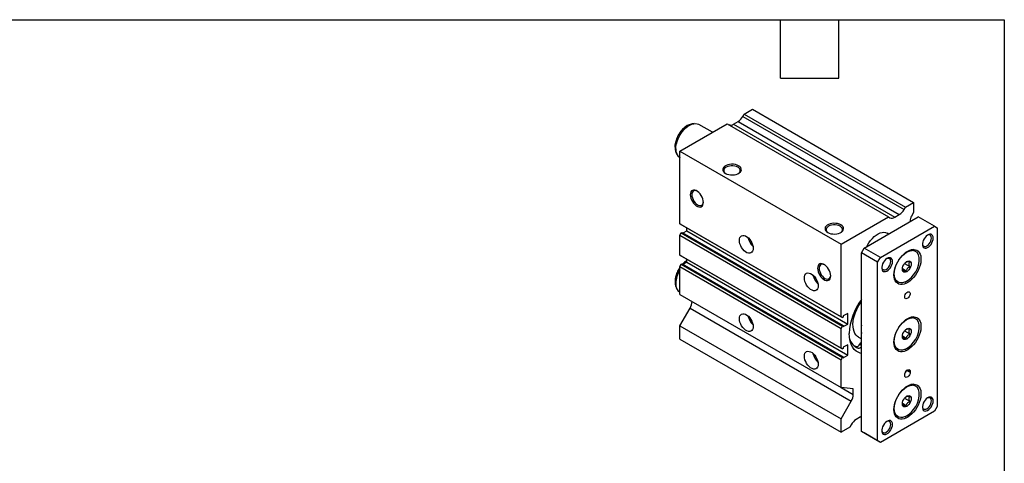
# Model space of a CAD drawing. Header units: millimetres. Extents: x 25 to 1092, y 25 to 838.
# Tile 5 of 5: x 578 to 1092, y 607 to 838. Entities that reach past the tile are written whole.
import ezdxf

# ---------------------------------------------------------------- set-up
doc = ezdxf.new("R2010")
doc.units = ezdxf.units.MM
doc.header["$LTSCALE"] = 4
doc.linetypes.add('SLD-Solid', pattern=[0])
doc.layers.add('TEXT', color=140, linetype='SLD-Solid', lineweight=25)

msp = doc.modelspace()

# ---------------------------------------------------------------- linework, layer by layer
for p, q in [((955.707, 787.754), (956.439, 789.022)), ((955.707, 787.754), (1039.853, 739.178)), ((956.439, 789.022), (960.682, 791.471)), ((956.439, 789.022), (1040.585, 740.446)), ((960.682, 791.471), (1044.828, 742.895)), ((922.852, 769.633), (947.6, 783.92)), ((929.038, 783.841), (929.258, 783.876)), ((930.324, 784.021), (929.258, 783.876)), ((939.922, 779.487), (932.801, 783.597)), ((947.6, 783.92), (1031.746, 735.343)), ((950.833, 783.744), (953.207, 785.115)), ((950.833, 783.744), (1034.978, 735.168)), ((953.207, 785.115), (1037.353, 736.539)), ((920.789, 769.205), (920.697, 769.448)), ((920.789, 769.205), (921.196, 768.21)), ((922.802, 766.276), (922.852, 766.248)), ((922.852, 731.81), (922.852, 769.633)), ((922.852, 769.633), (1006.997, 721.056)), ((1039.853, 739.178), (1040.585, 740.446)), ((1040.585, 740.446), (1044.828, 742.895)), ((1044.828, 742.895), (1044.828, 737.588)), ((1006.997, 721.056), (1031.746, 735.343)), ((1019.018, 719.015), (1047.302, 735.343)), ((1031.746, 735.343), (1032.478, 734.921)), ((1034.978, 735.168), (1037.353, 736.539)), ((1044.828, 737.588), (1043.792, 735.794)), ((1055.788, 730.445), (1047.302, 735.343)), ((922.852, 731.81), (1006.997, 683.234)), ((923.559, 731.402), (922.852, 731.81)), ((923.559, 731.402), (1007.705, 682.826)), ((1027.504, 714.117), (1055.788, 730.445)), ((1043.06, 733.178), (1043.06, 732.894)), ((1055.788, 730.445), (1057.202, 729.628)), ((922.852, 725.809), (923.559, 727.034)), ((922.852, 725.809), (1006.997, 677.232)), ((922.852, 715.471), (922.852, 725.809)), ((923.559, 727.034), (924.018, 727.299)), ((923.559, 727.034), (1007.705, 678.457)), ((924.018, 727.299), (1008.164, 678.723)), ((924.535, 727.001), (926.387, 728.07)), ((926.387, 728.07), (926.387, 729.769)), ((926.387, 728.07), (1010.533, 679.494)), ((1031.846, 726.42), (1031.089, 726.857)), ((1057.202, 729.628), (1057.202, 636.542)), ((1006.997, 683.234), (1006.997, 721.056)), ((922.852, 715.471), (1006.997, 666.895)), ((923.559, 715.063), (922.852, 715.471)), ((923.559, 715.063), (1007.705, 666.487)), ((1017.604, 716.566), (1019.018, 719.015)), ((1026.089, 711.667), (1017.604, 716.566)), ((1017.604, 623.48), (1017.604, 716.566)), ((1027.504, 714.117), (1019.018, 719.015)), ((1045.865, 717.75), (1044.834, 718.345)), ((922.852, 709.47), (923.559, 710.695)), ((922.852, 709.47), (1006.997, 660.894)), ((922.852, 694.919), (922.852, 709.47)), ((923.559, 710.695), (924.018, 710.96)), ((923.559, 710.695), (1007.705, 662.118)), ((924.018, 710.96), (1008.164, 662.384)), ((924.528, 710.666), (926.387, 711.739)), ((926.387, 711.739), (926.387, 713.43)), ((926.387, 711.739), (1010.533, 663.163)), ((1026.089, 711.667), (1027.504, 714.117)), ((1026.089, 618.582), (1026.089, 711.667)), ((1040.084, 710.98), (1042.803, 709.41)), ((1039.043, 708.361), (1041.035, 707.211)), ((920.789, 698.983), (920.697, 699.226)), ((1035.335, 701.89), (1036.366, 701.295)), ((920.789, 698.983), (921.196, 697.987)), ((922.802, 696.054), (922.852, 696.025)), ((922.852, 694.919), (1006.997, 646.343)), ((922.852, 678.588), (928.18, 687.817)), ((928.18, 687.817), (1012.326, 639.241)), ((1010.533, 685.046), (1008.164, 683.679)), ((1008.164, 683.679), (1008.164, 683.091)), ((1010.533, 679.494), (1010.533, 685.046)), ((922.852, 678.588), (1006.997, 630.012)), ((922.852, 671.648), (922.852, 678.588)), ((1007.705, 682.826), (1006.997, 683.234)), ((1008.164, 683.091), (1007.705, 682.826)), ((1007.705, 678.457), (1008.164, 678.723)), ((1008.164, 678.127), (1010.533, 679.494)), ((1008.164, 678.723), (1008.164, 678.127)), ((1045.865, 682.638), (1044.834, 683.234)), ((1006.997, 677.232), (1007.705, 678.457)), ((1006.997, 666.895), (1006.997, 677.232)), ((1040.084, 675.869), (1042.803, 674.299)), ((922.852, 671.648), (1006.997, 623.071)), ((1010.533, 668.716), (1008.164, 667.348)), ((1010.533, 663.163), (1010.533, 668.716)), ((1016.085, 672.695), (1017.604, 671.818)), ((1016.769, 669.025), (1017.604, 668.543)), ((1039.043, 673.25), (1041.035, 672.1)), ((1007.705, 666.487), (1006.997, 666.895)), ((1008.164, 666.752), (1007.705, 666.487)), ((1008.164, 667.348), (1008.164, 666.752)), ((1008.164, 661.796), (1010.533, 663.163)), ((1014.656, 667.685), (1014.134, 667.887)), ((1014.656, 667.685), (1015.893, 666.97)), ((1035.335, 666.779), (1036.366, 666.184)), ((1006.997, 660.894), (1007.705, 662.118)), ((1006.997, 646.343), (1006.997, 660.894)), ((1007.705, 662.118), (1008.164, 662.384)), ((1008.164, 662.384), (1008.164, 661.796)), ((1040.231, 652.671), (1040.231, 653.079)), ((1041.328, 655.303), (1043.06, 654.304)), ((1041.645, 655.528), (1043.06, 654.712)), ((1043.06, 654.712), (1043.06, 654.304)), ((1045.865, 647.527), (1044.834, 648.122)), ((1013.361, 645.774), (1006.997, 646.343)), ((1007.114, 646.332), (1013.361, 642.726)), ((1013.361, 642.726), (1013.361, 645.774)), ((1006.997, 630.012), (1012.326, 639.241)), ((1039.007, 638.16), (1041.035, 636.989)), ((1040.084, 640.758), (1042.803, 639.188)), ((1055.788, 634.093), (1027.504, 617.765)), ((1057.202, 636.542), (1055.788, 634.093)), ((1006.997, 623.071), (1006.997, 630.012)), ((1017.2, 631.003), (1014.826, 629.632)), ((1035.335, 631.667), (1036.366, 631.072)), ((1011.594, 625.725), (1006.997, 623.071)), ((1012.326, 626.993), (1011.594, 625.725)), ((1026.089, 618.582), (1017.604, 623.48)), ((1019.018, 622.663), (1017.604, 623.48)), ((1027.504, 617.765), (1019.018, 622.663)), ((1027.504, 617.765), (1026.089, 618.582))]:
    msp.add_line(p, q)
at = {"flags": 128}
for points in [[(920.357, 771.66), (920.434, 772.861), (920.663, 774.122), (921.038, 775.415), (921.551, 776.708), (922.19, 777.972), (922.94, 779.176), (923.783, 780.294), (924.7, 781.297), (925.668, 782.164), (926.666, 782.873), (927.67, 783.408), (928.656, 783.756), (929.038, 783.841)], [(920.73, 770.855), (920.806, 772.087), (921.03, 773.38), (921.399, 774.707), (921.904, 776.038), (922.535, 777.346), (923.278, 778.602), (924.118, 779.78), (925.036, 780.855), (926.013, 781.804), (927.028, 782.607), (928.06, 783.246), (929.086, 783.708), (930.085, 783.983), (931.035, 784.065), (931.916, 783.953), (932.709, 783.648), (932.801, 783.597)], [(953.515, 762.025), (952.724, 762.395), (951.818, 762.661), (950.836, 762.813), (949.821, 762.844), (948.816, 762.752), (947.867, 762.542), (947.014, 762.222), (946.295, 761.807), (945.741, 761.315), (945.377, 760.766), (945.218, 760.187), (945.271, 759.6), (945.534, 759.033), (945.996, 758.51), (946.636, 758.054), (947.426, 757.685), (948.332, 757.418), (949.314, 757.266), (950.33, 757.236), (951.334, 757.327), (952.284, 757.538), (953.136, 757.858), (953.855, 758.273), (954.409, 758.765), (954.774, 759.313), (954.933, 759.893), (954.879, 760.479), (954.616, 761.046), (954.155, 761.569), (953.515, 762.025)], [(953.104, 761.314), (952.354, 761.659), (951.49, 761.899), (950.555, 762.022), (949.596, 762.022), (948.661, 761.899), (947.797, 761.659), (947.047, 761.314), (946.449, 760.881), (946.033, 760.382), (945.819, 759.842), (945.819, 759.288), (946.033, 758.749), (946.449, 758.25), (946.854, 757.936)], [(953.297, 757.936), (953.702, 758.25), (954.118, 758.749), (954.331, 759.288), (954.331, 759.842), (954.118, 760.382), (953.702, 760.881), (953.104, 761.314)], [(935.13, 742.947), (935.055, 743.817), (934.833, 744.735), (934.473, 745.661), (933.992, 746.556), (933.41, 747.38), (932.753, 748.097), (932.05, 748.675), (931.331, 749.09), (930.628, 749.324), (929.971, 749.365), (929.389, 749.213), (928.908, 748.874), (928.549, 748.362), (928.326, 747.701), (928.251, 746.919), (928.326, 746.049), (928.549, 745.131), (928.908, 744.205), (929.389, 743.31), (929.971, 742.486), (930.628, 741.769), (931.331, 741.191), (932.05, 740.776), (932.753, 740.542), (933.41, 740.501), (933.992, 740.653), (934.473, 740.992), (934.833, 741.504), (935.055, 742.165), (935.13, 742.947)], [(931.903, 748.774), (931.427, 748.969), (930.787, 749.08), (930.213, 748.994), (929.734, 748.718), (929.373, 748.263), (929.149, 747.653), (929.073, 746.919), (929.149, 746.096), (929.373, 745.228), (929.734, 744.357), (930.213, 743.526), (930.787, 742.778), (931.427, 742.15), (932.101, 741.673), (932.775, 741.372), (933.415, 741.261), (933.99, 741.346), (934.469, 741.623), (934.83, 742.078), (935.054, 742.687), (935.123, 743.196)], [(1006.901, 731.206), (1006.111, 731.575), (1005.205, 731.842), (1004.223, 731.994), (1003.207, 732.024), (1002.203, 731.933), (1001.254, 731.722), (1000.401, 731.402), (999.682, 730.987), (999.128, 730.495), (998.764, 729.947), (998.605, 729.367), (998.658, 728.781), (998.921, 728.214), (999.383, 727.691), (1000.023, 727.235), (1000.813, 726.865), (1001.719, 726.599), (1002.701, 726.447), (1003.716, 726.416), (1004.721, 726.508), (1005.67, 726.718), (1006.523, 727.038), (1007.242, 727.453), (1007.796, 727.946), (1008.16, 728.494), (1008.319, 729.073), (1008.266, 729.66), (1008.003, 730.227), (1007.541, 730.75), (1006.901, 731.206)], [(1006.49, 730.494), (1005.741, 730.839), (1004.876, 731.08), (1003.941, 731.203), (1002.982, 731.203), (1002.047, 731.08), (1001.183, 730.839), (1000.433, 730.494), (999.835, 730.061), (999.419, 729.563), (999.206, 729.023), (999.206, 728.469), (999.419, 727.929), (999.835, 727.43), (1000.24, 727.117)], [(1006.683, 727.117), (1007.088, 727.43), (1007.505, 727.929), (1007.718, 728.469), (1007.718, 729.023), (1007.505, 729.563), (1007.088, 730.061), (1006.49, 730.494)], [(953.894, 723.133), (953.972, 723.954), (954.205, 724.647), (954.582, 725.184), (955.087, 725.539), (955.697, 725.699), (956.386, 725.655), (957.123, 725.411), (957.877, 724.976), (958.614, 724.369), (959.303, 723.617), (959.913, 722.753), (960.417, 721.815), (960.794, 720.844), (961.027, 719.881), (961.106, 718.97), (961.027, 718.149), (960.794, 717.456), (960.417, 716.92), (959.913, 716.564), (959.303, 716.404), (958.614, 716.448), (957.877, 716.692), (957.123, 717.128), (956.386, 717.734), (955.697, 718.486), (955.087, 719.35), (954.582, 720.288), (954.205, 721.26), (953.972, 722.222), (953.894, 723.133)], [(1020.433, 719.832), (1020.823, 720.605), (1021.566, 721.862), (1022.406, 723.04), (1023.324, 724.115), (1024.301, 725.064), (1025.316, 725.867), (1026.348, 726.506), (1027.374, 726.968), (1028.372, 727.243), (1029.322, 727.325), (1030.204, 727.213), (1030.997, 726.908), (1031.089, 726.857)], [(1055.081, 724.321), (1055.004, 725.03), (1054.78, 725.613), (1054.419, 726.038), (1053.941, 726.283), (1053.373, 726.334), (1052.743, 726.188), (1052.088, 725.854), (1051.441, 725.349), (1050.838, 724.7), (1050.311, 723.943), (1049.889, 723.119), (1049.594, 722.271), (1049.443, 721.445), (1049.443, 720.687), (1049.594, 720.037), (1049.889, 719.529), (1050.311, 719.192), (1050.838, 719.043), (1051.441, 719.091), (1052.088, 719.332), (1052.743, 719.755), (1053.373, 720.336), (1053.941, 721.043), (1054.419, 721.839), (1054.78, 722.681), (1055.004, 723.524), (1055.081, 724.321)], [(1054.124, 724.321), (1054.044, 724.977), (1053.809, 725.496), (1053.436, 725.842), (1052.949, 725.993), (1052.382, 725.937), (1052.002, 725.797)], [(1049.435, 721.351), (1049.504, 720.951), (1049.739, 720.432), (1050.112, 720.086), (1050.599, 719.936), (1051.166, 719.992), (1051.774, 720.25), (1052.382, 720.694), (1052.949, 721.292), (1053.436, 722.005), (1053.809, 722.782), (1054.044, 723.572), (1054.124, 724.321)], [(1034.575, 705.134), (1034.65, 706.366), (1034.874, 707.66), (1035.243, 708.986), (1035.748, 710.317), (1036.379, 711.625), (1037.122, 712.881), (1037.962, 714.06), (1038.88, 715.135), (1039.857, 716.083), (1040.872, 716.886), (1041.904, 717.525), (1042.93, 717.987), (1043.929, 718.262), (1044.879, 718.344), (1045.76, 718.232), (1046.553, 717.928), (1047.242, 717.437), (1047.812, 716.772), (1048.25, 715.946), (1048.548, 714.976), (1048.698, 713.883), (1048.698, 712.691), (1048.548, 711.425), (1048.25, 710.112), (1047.812, 708.78), (1047.242, 707.457), (1046.553, 706.171), (1045.76, 704.95), (1044.879, 703.821), (1043.929, 702.806), (1042.93, 701.928), (1041.904, 701.205), (1040.872, 700.653), (1039.857, 700.284), (1038.88, 700.105), (1037.962, 700.12), (1037.122, 700.329), (1036.379, 700.727), (1035.748, 701.306), (1035.243, 702.054), (1034.874, 702.955), (1034.65, 703.989), (1034.575, 705.134)], [(1034.751, 705.644), (1034.828, 706.841), (1035.056, 708.099), (1035.431, 709.388), (1035.942, 710.677), (1036.579, 711.937), (1037.327, 713.138), (1038.167, 714.252), (1039.081, 715.252), (1040.047, 716.116), (1041.042, 716.823), (1042.042, 717.356), (1043.025, 717.704), (1043.968, 717.857), (1044.109, 717.863)], [(925.829, 711.417), (926.013, 711.582), (926.387, 711.898)], [(1001.598, 704.576), (1001.523, 705.445), (1001.301, 706.363), (1000.941, 707.29), (1000.46, 708.185), (999.878, 709.009), (999.221, 709.726), (998.518, 710.304), (997.799, 710.719), (997.096, 710.953), (996.439, 710.994), (995.857, 710.842), (995.376, 710.503), (995.017, 709.991), (994.794, 709.33), (994.719, 708.547), (994.794, 707.678), (995.017, 706.76), (995.376, 705.834), (995.857, 704.939), (996.439, 704.115), (997.096, 703.398), (997.799, 702.819), (998.518, 702.404), (999.221, 702.171), (999.878, 702.13), (1000.46, 702.282), (1000.941, 702.621), (1001.301, 703.133), (1001.523, 703.794), (1001.598, 704.576)], [(998.371, 710.403), (997.895, 710.598), (997.255, 710.708), (996.681, 710.623), (996.202, 710.346), (995.841, 709.892), (995.617, 709.282), (995.541, 708.547), (995.617, 707.725), (995.841, 706.857), (996.202, 705.985), (996.681, 705.155), (997.255, 704.407), (997.895, 703.778), (998.569, 703.302), (999.243, 703), (999.883, 702.889), (1000.458, 702.975), (1000.937, 703.252), (1001.298, 703.706), (1001.522, 704.316), (1001.591, 704.825)], [(1028.222, 709.104), (1028.291, 708.705), (1028.525, 708.186), (1028.899, 707.84), (1029.386, 707.689), (1029.952, 707.746), (1030.561, 708.004), (1031.169, 708.448), (1031.736, 709.046), (1032.222, 709.758), (1032.596, 710.536), (1032.831, 711.326), (1032.911, 712.075)], [(1033.867, 712.075), (1033.791, 712.784), (1033.567, 713.367), (1033.206, 713.792), (1032.728, 714.037), (1032.159, 714.088), (1031.53, 713.942), (1030.875, 713.608), (1030.228, 713.103), (1029.625, 712.454), (1029.098, 711.697), (1028.676, 710.872), (1028.381, 710.025), (1028.23, 709.199), (1028.23, 708.441), (1028.381, 707.79), (1028.676, 707.283), (1029.098, 706.946), (1029.625, 706.797), (1030.228, 706.845), (1030.875, 707.086), (1031.53, 707.509), (1032.159, 708.09), (1032.728, 708.797), (1033.206, 709.593), (1033.567, 710.435), (1033.791, 711.277), (1033.867, 712.075)], [(1032.911, 712.075), (1032.831, 712.731), (1032.596, 713.25), (1032.222, 713.596), (1031.736, 713.747), (1031.169, 713.69), (1030.788, 713.55)], [(1043.59, 710.747), (1043.512, 710.015), (1043.282, 709.242), (1042.917, 708.482), (1042.441, 707.785), (1041.887, 707.2), (1041.292, 706.766), (1040.697, 706.513), (1040.143, 706.459), (1039.667, 706.606), (1039.302, 706.944), (1039.072, 707.452), (1038.994, 708.094), (1039.072, 708.826), (1039.302, 709.598), (1039.667, 710.359), (1040.143, 711.055), (1040.697, 711.64), (1041.292, 712.074), (1041.887, 712.327), (1042.441, 712.382), (1042.917, 712.235), (1043.282, 711.896), (1043.512, 711.388), (1043.59, 710.747)], [(987.835, 703.54), (987.914, 704.36), (988.147, 705.053), (988.524, 705.59), (989.028, 705.946), (989.638, 706.105), (990.327, 706.062), (991.064, 705.817), (991.818, 705.382), (992.555, 704.775), (993.244, 704.023), (993.854, 703.16), (994.359, 702.221), (994.736, 701.25), (994.969, 700.287), (995.047, 699.376), (994.969, 698.556), (994.736, 697.862), (994.359, 697.326), (993.854, 696.97), (993.244, 696.81), (992.555, 696.854), (991.818, 697.099), (991.064, 697.534), (990.327, 698.141), (989.638, 698.892), (989.028, 699.756), (988.524, 700.694), (988.147, 701.666), (987.914, 702.628), (987.835, 703.54)], [(1040.318, 701.389), (1040.047, 701.286), (1039.081, 701.035), (1038.167, 700.981), (1037.327, 701.124), (1036.579, 701.462), (1035.942, 701.986), (1035.431, 702.685), (1035.056, 703.541), (1034.828, 704.536), (1034.751, 705.644)], [(1040.231, 693.702), (1040.308, 694.276), (1040.53, 694.877), (1040.872, 695.439), (1041.298, 695.901), (1041.762, 696.213), (1042.214, 696.342), (1042.603, 696.273), (1042.889, 696.014), (1043.041, 695.592), (1043.041, 695.055), (1042.889, 694.459), (1042.603, 693.87), (1042.214, 693.351), (1041.762, 692.958), (1041.298, 692.735), (1040.872, 692.705), (1040.53, 692.871), (1040.308, 693.216), (1040.231, 693.702)], [(1016.085, 672.695), (1015.566, 673.043), (1014.832, 673.742), (1014.222, 674.609), (1013.747, 675.631), (1013.414, 676.792), (1013.227, 678.075), (1013.189, 679.46), (1013.302, 680.926), (1013.563, 682.452), (1013.968, 684.013), (1014.511, 685.587), (1015.184, 687.149), (1015.977, 688.675), (1016.878, 690.144), (1017.604, 691.177)], [(953.894, 682.306), (953.972, 683.127), (954.205, 683.82), (954.582, 684.357), (955.087, 684.712), (955.697, 684.872), (956.386, 684.828), (957.123, 684.584), (957.877, 684.148), (958.614, 683.542), (959.303, 682.79), (959.913, 681.926), (960.417, 680.988), (960.794, 680.016), (961.027, 679.054), (961.106, 678.143), (961.027, 677.322), (960.794, 676.629), (960.417, 676.093), (959.913, 675.737), (959.303, 675.577), (958.614, 675.621), (957.877, 675.865), (957.123, 676.301), (956.386, 676.907), (955.697, 677.659), (955.087, 678.523), (954.582, 679.461), (954.205, 680.433), (953.972, 681.395), (953.894, 682.306)], [(1034.575, 670.023), (1034.65, 671.255), (1034.874, 672.548), (1035.243, 673.875), (1035.748, 675.206), (1036.379, 676.514), (1037.122, 677.77), (1037.962, 678.948), (1038.88, 680.023), (1039.857, 680.972), (1040.872, 681.775), (1041.904, 682.414), (1042.93, 682.876), (1043.929, 683.151), (1044.879, 683.233), (1045.76, 683.121), (1046.553, 682.816), (1047.242, 682.326), (1047.812, 681.661), (1048.25, 680.834), (1048.548, 679.865), (1048.698, 678.772), (1048.698, 677.58), (1048.548, 676.314), (1048.25, 675.001), (1047.812, 673.668), (1047.242, 672.345), (1046.553, 671.06), (1045.76, 669.839), (1044.879, 668.709), (1043.929, 667.695), (1042.93, 666.817), (1041.904, 666.094), (1040.872, 665.542), (1039.857, 665.172), (1038.88, 664.993), (1037.962, 665.008), (1037.122, 665.217), (1036.379, 665.616), (1035.748, 666.195), (1035.243, 666.943), (1034.874, 667.843), (1034.65, 668.877), (1034.575, 670.023)], [(1034.751, 670.533), (1034.828, 671.73), (1035.056, 672.988), (1035.431, 674.277), (1035.942, 675.566), (1036.579, 676.826), (1037.327, 678.027), (1038.167, 679.141), (1039.081, 680.141), (1040.047, 681.005), (1041.042, 681.712), (1042.042, 682.245), (1043.025, 682.592), (1043.968, 682.746), (1044.109, 682.752)], [(1017.604, 664.115), (1017, 664.278), (1015.859, 664.751), (1014.822, 665.412), (1013.902, 666.254), (1013.106, 667.269), (1012.443, 668.446), (1011.921, 669.773), (1011.544, 671.237), (1011.316, 672.822), (1011.24, 674.513)], [(1043.59, 675.636), (1043.512, 674.904), (1043.282, 674.131), (1042.917, 673.371), (1042.441, 672.674), (1041.887, 672.089), (1041.292, 671.655), (1040.697, 671.402), (1040.143, 671.347), (1039.667, 671.494), (1039.302, 671.833), (1039.072, 672.341), (1038.994, 672.982), (1039.072, 673.714), (1039.302, 674.487), (1039.667, 675.247), (1040.143, 675.944), (1040.697, 676.529), (1041.292, 676.963), (1041.887, 677.216), (1042.441, 677.27), (1042.917, 677.124), (1043.282, 676.785), (1043.512, 676.277), (1043.59, 675.636)], [(1016.769, 669.025), (1017.226, 669.675), (1017.604, 670.077)], [(1040.318, 666.278), (1040.047, 666.175), (1039.081, 665.924), (1038.167, 665.87), (1037.327, 666.013), (1036.579, 666.351), (1035.942, 666.875), (1035.431, 667.574), (1035.056, 668.43), (1034.828, 669.424), (1034.751, 670.533)], [(987.835, 662.713), (987.914, 663.533), (988.147, 664.226), (988.524, 664.763), (989.028, 665.119), (989.638, 665.278), (990.327, 665.235), (991.064, 664.99), (991.818, 664.555), (992.555, 663.948), (993.244, 663.196), (993.854, 662.332), (994.359, 661.394), (994.736, 660.423), (994.969, 659.46), (995.047, 658.549), (994.969, 657.729), (994.736, 657.035), (994.359, 656.499), (993.854, 656.143), (993.244, 655.983), (992.555, 656.027), (991.818, 656.272), (991.064, 656.707), (990.327, 657.314), (989.638, 658.065), (989.028, 658.929), (988.524, 659.867), (988.147, 660.839), (987.914, 661.801), (987.835, 662.713)], [(1040.231, 653.079), (1040.317, 653.687), (1040.562, 654.32), (1040.939, 654.902), (1041.4, 655.362), (1041.891, 655.645), (1042.353, 655.718), (1042.729, 655.571), (1042.975, 655.221), (1043.06, 654.712)], [(1043.06, 654.304), (1042.975, 653.696), (1042.729, 653.063), (1042.353, 652.481), (1041.891, 652.021), (1041.4, 651.737), (1040.939, 651.665), (1040.562, 651.812), (1040.317, 652.161), (1040.231, 652.671)], [(1040.781, 654.689), (1040.608, 654.287), (1040.389, 653.918)], [(1034.575, 634.912), (1034.65, 636.144), (1034.874, 637.437), (1035.243, 638.763), (1035.748, 640.095), (1036.379, 641.402), (1037.122, 642.659), (1037.962, 643.837), (1038.88, 644.912), (1039.857, 645.861), (1040.872, 646.664), (1041.904, 647.303), (1042.93, 647.765), (1043.929, 648.04), (1044.879, 648.122), (1045.76, 648.01), (1046.553, 647.705), (1047.242, 647.215), (1047.812, 646.55), (1048.25, 645.723), (1048.548, 644.753), (1048.698, 643.661), (1048.698, 642.469), (1048.548, 641.203), (1048.25, 639.889), (1047.812, 638.557), (1047.242, 637.234), (1046.553, 635.948), (1045.76, 634.728), (1044.879, 633.598), (1043.929, 632.584), (1042.93, 631.705), (1041.904, 630.983), (1040.872, 630.431), (1039.857, 630.061), (1038.88, 629.882), (1037.962, 629.897), (1037.122, 630.106), (1036.379, 630.504), (1035.748, 631.084), (1035.243, 631.832), (1034.874, 632.732), (1034.65, 633.766), (1034.575, 634.912)], [(1034.751, 635.422), (1034.828, 636.619), (1035.056, 637.877), (1035.431, 639.165), (1035.942, 640.455), (1036.579, 641.715), (1037.327, 642.915), (1038.167, 644.029), (1039.081, 645.03), (1040.047, 645.894), (1041.042, 646.6), (1042.042, 647.134), (1043.025, 647.481), (1043.968, 647.634), (1044.109, 647.64)], [(1043.59, 640.524), (1043.512, 639.792), (1043.282, 639.02), (1042.917, 638.259), (1042.441, 637.563), (1041.887, 636.978), (1041.292, 636.544), (1040.697, 636.291), (1040.143, 636.236), (1039.667, 636.383), (1039.302, 636.722), (1039.072, 637.229), (1038.994, 637.871), (1039.072, 638.603), (1039.302, 639.376), (1039.667, 640.136), (1040.143, 640.833), (1040.697, 641.418), (1041.292, 641.851), (1041.887, 642.104), (1042.441, 642.159), (1042.917, 642.012), (1043.282, 641.673), (1043.512, 641.166), (1043.59, 640.524)], [(1049.435, 636.43), (1049.504, 636.031), (1049.739, 635.512), (1050.112, 635.166), (1050.599, 635.015), (1051.166, 635.071), (1051.774, 635.33), (1052.382, 635.774), (1052.949, 636.372), (1053.436, 637.084), (1053.809, 637.862), (1054.044, 638.652), (1054.124, 639.401)], [(1055.081, 639.401), (1055.004, 640.11), (1054.78, 640.693), (1054.419, 641.118), (1053.941, 641.363), (1053.373, 641.414), (1052.743, 641.268), (1052.088, 640.933), (1051.441, 640.428), (1050.838, 639.78), (1050.311, 639.023), (1049.889, 638.198), (1049.594, 637.351), (1049.443, 636.525), (1049.443, 635.767), (1049.594, 635.116), (1049.889, 634.609), (1050.311, 634.272), (1050.838, 634.123), (1051.441, 634.171), (1052.088, 634.412), (1052.743, 634.835), (1053.373, 635.415), (1053.941, 636.123), (1054.419, 636.919), (1054.78, 637.761), (1055.004, 638.603), (1055.081, 639.401)], [(1054.124, 639.401), (1054.044, 640.057), (1053.809, 640.576), (1053.436, 640.922), (1052.949, 641.072), (1052.382, 641.016), (1052.002, 640.876)], [(1040.318, 631.166), (1040.047, 631.064), (1039.081, 630.813), (1038.167, 630.758), (1037.327, 630.902), (1036.579, 631.24), (1035.942, 631.764), (1035.431, 632.462), (1035.056, 633.319), (1034.828, 634.313), (1034.751, 635.422)], [(1017.2, 631.003), (1017.547, 631.183), (1017.604, 631.209)], [(1028.222, 624.184), (1028.291, 623.785), (1028.525, 623.266), (1028.899, 622.92), (1029.386, 622.769), (1029.952, 622.825), (1030.561, 623.084), (1031.169, 623.528), (1031.736, 624.126), (1032.222, 624.838), (1032.596, 625.616), (1032.831, 626.406), (1032.911, 627.154)], [(1033.867, 627.154), (1033.791, 627.864), (1033.567, 628.447), (1033.206, 628.872), (1032.728, 629.117), (1032.159, 629.167), (1031.53, 629.022), (1030.875, 628.687), (1030.228, 628.182), (1029.625, 627.534), (1029.098, 626.777), (1028.676, 625.952), (1028.381, 625.104), (1028.23, 624.279), (1028.23, 623.521), (1028.381, 622.87), (1028.676, 622.363), (1029.098, 622.025), (1029.625, 621.877), (1030.228, 621.924), (1030.875, 622.166), (1031.53, 622.589), (1032.159, 623.169), (1032.728, 623.877), (1033.206, 624.673), (1033.567, 625.515), (1033.791, 626.357), (1033.867, 627.154)], [(1032.911, 627.154), (1032.831, 627.811), (1032.596, 628.33), (1032.222, 628.676), (1031.736, 628.826), (1031.169, 628.77), (1030.788, 628.63)]]:
    msp.add_lwpolyline(points, dxfattribs=at)
for centre, radius, start, end in [((949.39, 791.235), 7.213, 301.95467, 331.14439), ((949.368, 785.789), 2.515, 245.68605, 305.61817), ((926.845, 771.526), 6.49, 178.81807, 198.66943), ((925.669, 770.331), 4.966, 173.94823, 234.73959), ((1033.514, 737.212), 2.515, 245.68605, 305.61817), ((1033.535, 742.659), 7.213, 301.95467, 331.14439), ((1048.735, 733), 5.678, 150.51916, 178.19731), ((966.475, 726.233), 8.255, 191.59157, 228.40305), ((1044.081, 714.427), 3.772, 61.76778, 100.78962), ((1043.994, 714.082), 3.782, 1.1575, 88.25972), ((933.154, 702.56), 12, 124.32366, 136.96111), ((1034.33, 713.449), 13.465, 296.40396, 3.02271), ((934.148, 700.893), 13.802, 144.93128, 177.74087), ((935.28, 700.105), 14.56, 148.61017, 177.92346), ((1000.416, 706.639), 8.255, 191.59157, 228.40305), ((926.845, 701.303), 6.49, 178.81807, 198.66943), ((925.669, 700.109), 4.966, 173.94823, 234.73959), ((1038.269, 704.436), 3.672, 198.66432, 238.78903), ((922.006, 691.548), 7.214, 328.85627, 358.0435), ((1042.997, 673.138), 31.787, 143.02123, 177.52139), ((966.475, 685.406), 8.255, 191.59157, 228.40305), ((1030.771, 676.758), 13.342, 170.7234, 189.2766), ((1034.33, 678.338), 13.465, 296.40396, 3.02271), ((1044.081, 679.315), 3.772, 61.76778, 100.78962), ((1043.994, 678.971), 3.782, 1.1575, 88.25972), ((1018.488, 673.84), 7.344, 196.7592, 249.30644), ((1014.775, 669.834), 2.152, 266.82399, 337.92405), ((1000.416, 665.812), 8.255, 191.59157, 228.40305), ((1016.133, 668.71), 1.756, 262.12757, 326.86119), ((1038.269, 669.324), 3.672, 198.66432, 238.78903), ((1044.081, 644.204), 3.772, 61.76778, 100.78962), ((1043.994, 643.86), 3.782, 1.1575, 88.25972), ((1006.152, 642.972), 7.214, 328.85627, 358.0435), ((1034.33, 643.226), 13.465, 296.40396, 3.02271), ((1038.269, 634.213), 3.672, 198.66432, 238.78903), ((1018.643, 623.512), 7.213, 121.95467, 151.14439)]:
    msp.add_arc(centre, radius, start, end)
for points, knots in [([(929, 783.816), (928.894, 783.802), (928.457, 783.743), (927.68, 783.461), (926.68, 782.976), (925.689, 782.313), (924.732, 781.506), (923.831, 780.572), (923.003, 779.532), (922.262, 778.409), (921.621, 777.222), (921.093, 775.995), (920.688, 774.748), (920.418, 773.503), (920.315, 772.549), (920.308, 772.019), (920.306, 771.884)], [0, 0, 0, 0, 0.0245023, 0.1003148, 0.1783981, 0.2577636, 0.3374145, 0.4168566, 0.4960315, 0.5750257, 0.6539839, 0.7330547, 0.812377, 0.8921297, 0.9724688, 1, 1, 1, 1]), ([(920.306, 771.884), (920.311, 771.674), (920.325, 771.071), (920.432, 770.258), (920.627, 769.711), (920.701, 769.502)], [0, 0, 0, 0, 0.2486409, 0.7134714, 1, 1, 1, 1]), ([(926.387, 712.527), (926.156, 712.379), (925.591, 712.018), (924.887, 711.429), (924.442, 710.956), (924.295, 710.8)], [0, 0, 0, 0, 0.31686616, 0.77404407, 1, 1, 1, 1]), ([(1042.803, 711.768), (1042.585, 711.826), (1042.376, 711.878), (1042.084, 711.939), (1041.99, 711.957), (1041.812, 711.986), (1041.726, 711.997), (1041.494, 712.018), (1041.369, 712.016), (1041.168, 711.986), (1041.094, 711.959), (1041.035, 711.926)], [0, 0, 0, 0, 0.25, 0.25, 0.375, 0.375, 0.5, 0.5, 0.75, 0.75, 1, 1, 1, 1]), ([(1041.035, 707.211), (1041.094, 707.429), (1041.167, 707.644), (1041.314, 707.959), (1041.369, 708.063), (1041.494, 708.267), (1041.565, 708.369), (1041.796, 708.657), (1041.975, 708.83), (1042.372, 709.146), (1042.584, 709.284), (1042.803, 709.41)], [0, 0, 0, 0, 0.25, 0.25, 0.375, 0.375, 0.5, 0.5, 0.75, 0.75, 1, 1, 1, 1]), ([(1042.803, 709.41), (1042.723, 709.641), (1042.655, 709.868), (1042.583, 710.203), (1042.563, 710.313), (1042.537, 710.531), (1042.53, 710.639), (1042.529, 710.948), (1042.556, 711.135), (1042.654, 711.478), (1042.723, 711.629), (1042.803, 711.768)], [0, 0, 0, 0, 0.25, 0.25, 0.375, 0.375, 0.5, 0.5, 0.75, 0.75, 1, 1, 1, 1]), ([(922.852, 709.045), (922.656, 708.758), (922.208, 708.103), (921.623, 706.998), (921.093, 705.773), (920.688, 704.525), (920.418, 703.28), (920.315, 702.326), (920.308, 701.797), (920.306, 701.661)], [0, 0, 0, 0, 0.1261299, 0.2884907, 0.4510832, 0.6141928, 0.7781875, 0.9433879, 1, 1, 1, 1]), ([(1039.043, 708.361), (1039.049, 708.258), (1039.067, 707.944), (1039.187, 707.6), (1039.267, 707.369)], [0, 0, 0, 0, 0.328668, 1, 1, 1, 1]), ([(1039.267, 707.369), (1039.326, 707.403), (1039.399, 707.43), (1039.546, 707.452), (1039.601, 707.456), (1039.727, 707.458), (1039.798, 707.455), (1040.029, 707.435), (1040.207, 707.406), (1040.604, 707.323), (1040.816, 707.27), (1041.035, 707.211)], [0, 0, 0, 0, 0.25, 0.25, 0.375, 0.375, 0.5, 0.5, 0.75, 0.75, 1, 1, 1, 1]), ([(920.306, 701.661), (920.311, 701.451), (920.325, 700.849), (920.432, 700.036), (920.627, 699.488), (920.701, 699.28)], [0, 0, 0, 0, 0.2486409, 0.7134714, 1, 1, 1, 1]), ([(1042.803, 676.656), (1042.585, 676.715), (1042.376, 676.766), (1042.084, 676.828), (1041.99, 676.846), (1041.812, 676.875), (1041.726, 676.886), (1041.494, 676.907), (1041.369, 676.905), (1041.168, 676.875), (1041.094, 676.848), (1041.035, 676.814)], [0, 0, 0, 0, 0.25, 0.25, 0.375, 0.375, 0.5, 0.5, 0.75, 0.75, 1, 1, 1, 1]), ([(1041.035, 672.1), (1041.094, 672.318), (1041.167, 672.533), (1041.314, 672.848), (1041.369, 672.951), (1041.494, 673.156), (1041.565, 673.257), (1041.796, 673.546), (1041.975, 673.719), (1042.372, 674.034), (1042.584, 674.173), (1042.803, 674.299)], [0, 0, 0, 0, 0.25, 0.25, 0.375, 0.375, 0.5, 0.5, 0.75, 0.75, 1, 1, 1, 1]), ([(1042.803, 674.299), (1042.723, 674.529), (1042.655, 674.757), (1042.583, 675.091), (1042.563, 675.202), (1042.537, 675.42), (1042.53, 675.528), (1042.529, 675.837), (1042.556, 676.024), (1042.654, 676.366), (1042.723, 676.517), (1042.803, 676.656)], [0, 0, 0, 0, 0.25, 0.25, 0.375, 0.375, 0.5, 0.5, 0.75, 0.75, 1, 1, 1, 1]), ([(1039.043, 673.25), (1039.049, 673.147), (1039.067, 672.832), (1039.187, 672.489), (1039.267, 672.258)], [0, 0, 0, 0, 0.328668, 1, 1, 1, 1]), ([(1039.267, 672.258), (1039.326, 672.292), (1039.399, 672.318), (1039.546, 672.341), (1039.601, 672.345), (1039.727, 672.347), (1039.798, 672.344), (1040.029, 672.324), (1040.207, 672.295), (1040.604, 672.211), (1040.816, 672.159), (1041.035, 672.1)], [0, 0, 0, 0, 0.25, 0.25, 0.375, 0.375, 0.5, 0.5, 0.75, 0.75, 1, 1, 1, 1]), ([(1039.043, 638.139), (1039.049, 638.035), (1039.067, 637.721), (1039.187, 637.378), (1039.267, 637.147)], [0, 0, 0, 0, 0.328668, 1, 1, 1, 1]), ([(1042.803, 641.545), (1042.585, 641.603), (1042.376, 641.655), (1042.084, 641.717), (1041.99, 641.735), (1041.812, 641.763), (1041.726, 641.775), (1041.494, 641.796), (1041.369, 641.794), (1041.168, 641.764), (1041.094, 641.737), (1041.035, 641.703)], [0, 0, 0, 0, 0.25, 0.25, 0.375, 0.375, 0.5, 0.5, 0.75, 0.75, 1, 1, 1, 1]), ([(1041.035, 636.989), (1041.094, 637.207), (1041.167, 637.421), (1041.314, 637.736), (1041.369, 637.84), (1041.494, 638.045), (1041.565, 638.146), (1041.796, 638.434), (1041.975, 638.607), (1042.372, 638.923), (1042.584, 639.061), (1042.803, 639.188)], [0, 0, 0, 0, 0.25, 0.25, 0.375, 0.375, 0.5, 0.5, 0.75, 0.75, 1, 1, 1, 1]), ([(1042.803, 639.188), (1042.723, 639.418), (1042.655, 639.646), (1042.583, 639.98), (1042.563, 640.09), (1042.537, 640.308), (1042.53, 640.417), (1042.529, 640.726), (1042.556, 640.913), (1042.654, 641.255), (1042.723, 641.406), (1042.803, 641.545)], [0, 0, 0, 0, 0.25, 0.25, 0.375, 0.375, 0.5, 0.5, 0.75, 0.75, 1, 1, 1, 1]), ([(1039.267, 637.147), (1039.326, 637.181), (1039.399, 637.207), (1039.546, 637.229), (1039.601, 637.234), (1039.727, 637.236), (1039.798, 637.233), (1040.029, 637.212), (1040.207, 637.183), (1040.604, 637.1), (1040.816, 637.048), (1041.035, 636.989)], [0, 0, 0, 0, 0.25, 0.25, 0.375, 0.375, 0.5, 0.5, 0.75, 0.75, 1, 1, 1, 1])]:
    msp.add_open_spline(points, degree=3, knots=knots)
at = {"layer": 'TEXT'}
for p, q in [((25.4, 838.2), (1092.2, 838.2)), ((975.36, 807.72), (975.36, 838.2)), ((1005.84, 807.72), (1005.84, 838.2)), ((1092.2, 838.2), (1092.2, 25.4)), ((975.36, 807.72), (1005.84, 807.72))]:
    msp.add_line(p, q, dxfattribs=at)

doc.saveas('drawing.dxf')
